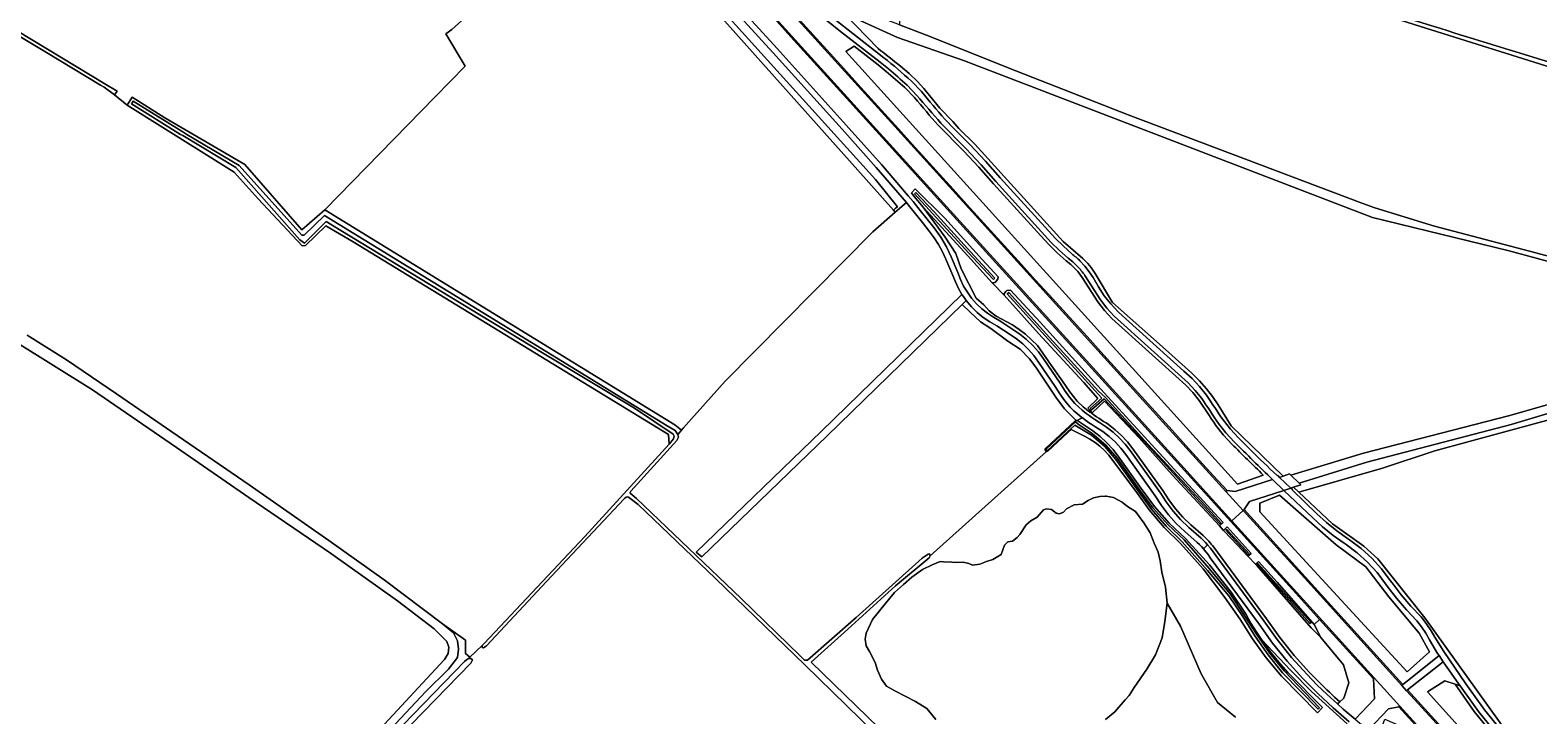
# Model space of a CAD drawing. Header units: metres. Extents: x 152737 to 157444, y 374779 to 378487.
# Tile 91 of 95: x 156304 to 156765, y 377439 to 377648. Entities that reach past the tile are written whole.
import ezdxf
from ezdxf.enums import TextEntityAlignment as Align

# ---------------------------------------------------------------- set-up
doc = ezdxf.new("R2010")
doc.units = ezdxf.units.M
for name, color, linetype, lineweight in [('B-XX-OG-TERREIN_CULTUURSCHEIDING-GV', 7, 'Continuous', 18), ('B-XX-OG-TOPOGRAFIE-T18', 10, 'Continuous', 18), ('B-XX-OG-WATER-GV', 130, 'Continuous', 18), ('B-XX-OG-WATER_MEER-GV', 140, 'Continuous', 18), ('B-XX-OG-WATER_SLOOT-GV', 120, 'Continuous', 18), ('B-XX-OG-WEG-GV', 7, 'Continuous', 18), ('B-XX-VH-VERHARDING_GRASBETONSTEEN-GV', 70, 'Continuous', 18)]:
    doc.layers.add(name, color=color, linetype=linetype, lineweight=lineweight)
doc.styles.add('NLCS-ISO-M-T18', font='NLCS-ISO.ttf', dxfattribs={"height": 1.8})

msp = doc.modelspace()

# ---------------------------------------------------------------- linework, layer by layer
at = {"layer": 'B-XX-OG-TERREIN_CULTUURSCHEIDING-GV'}
for points in [[(156773.006, 377635.802), (156727.478, 377650.038), (156618.889, 377684.613), (156591.587, 377693.227), (156588.665, 377694.105), (156587.911, 377694.564), (156587.914, 377695.069), (156582.491, 377696.935), (156569.58, 377657.461), (156569.836, 377649.95), (156579.448, 377646.274), (156603.203, 377636.813), (156639.882, 377622.44), (156711.74, 377595.278), (156715.429, 377593.915), (156733.691, 377588.386), (156762.739, 377580.725), (156769.276, 377578.927)], [(156302.814, 377555.026), (156314.841, 377547.439), (156330.126, 377536.985), (156347.129, 377525.397), (156370.744, 377509.192), (156395.129, 377492.102), (156412.129, 377480.083), (156429.983, 377466.678), (156437.046, 377461.639), (156437.023, 377457.533), (156438.347, 377456.448), (156442.081, 377460.003), (156442.725, 377460.639), (156473.55, 377493.364), (156499.4, 377521.642), (156499.171, 377524.594), (156402.611, 377583.559), (156394.272, 377588.463), (156388.057, 377582.409), (156386.963, 377582.319), (156373.507, 377596.716), (156366.237, 377604.859), (156333.441, 377625.349), (156329.574, 377628.539), (156326.381, 377630.858), (156325.293, 377631.452), (156308.725, 377641.549), (156271.683, 377663.773)], [(156294.817, 377651.084), (156309.023, 377642.489), (156326.629, 377631.897), (156330.352, 377629.704), (156329.574, 377628.539), (156333.441, 377625.349), (156334.984, 377627.808), (156344.928, 377621.533), (156369.429, 377607.221), (156386.955, 377587.184), (156393.933, 377593.346), (156427.727, 377627.954), (156436.916, 377637.285), (156430.998, 377647.231), (156432.821, 377648.573)], [(156687.393, 377511.848), (156689.327, 377512.506), (156689.689, 377512.16), (156711.951, 377518.88), (156756.3, 377530.256), (156804.02, 377543.825), (156839.417, 377554.371), (156846.156, 377556.472), (156843.796, 377558.43), (156843.444, 377558.312), (156839.775, 377558.459), (156828.65, 377561.246), (156756.567, 377580.763), (156714.653, 377590.96), (156589.824, 377638.905), (156569.254, 377646.092), (156554.667, 377652.7), (156553.086, 377653.296), (156563.35, 377642.691)], [(156565.835, 377635.689), (156563.349, 377637.715), (156556.009, 377643.422), (156553.472, 377641.76), (156673.359, 377509.406), (156681.262, 377512.162)], [(156570.147, 377637.313), (156572.827, 377635.035), (156575.363, 377632.598), (156577.293, 377630.524), (156579.12, 377628.359), (156582.251, 377624.452), (156586.226, 377620.358), (156588.005, 377618.211), (156592.943, 377613.444), (156620.024, 377583.645), (156625.967, 377578.468)], [(156574.497, 377627.685), (156571.496, 377630.762)], [(156613.174, 377585.35), (156598.639, 377601.33), (156594.153, 377606.406), (156589.525, 377611.353), (156581.772, 377619.222)], [(156679.234, 377484.444), (156678.852, 377484.848), (156676.536, 377487.298), (156671.52, 377492.604), (156669.095, 377495.226), (156667.83, 377496.595), (156653.36, 377512.241), (156643.225, 377523.584), (156632.687, 377534.734), (156628.829, 377531.25), (156628.131, 377531.995), (156627.552, 377532.612), (156630.581, 377535.598), (156626.256, 377540.619), (156612.421, 377555.446), (156601.937, 377567.188), (156598.265, 377570.965), (156590.764, 377579.227), (156577.102, 377594.122), (156583.894, 377584.962), (156587.089, 377580.021), (156588.774, 377575.246), (156593.403, 377566.314), (156595.731, 377564.22), (156597.373, 377562.423), (156599.519, 377560.824), (156604.443, 377558.184), (156606.522, 377556.708), (156608.5, 377555.266), (156612.167, 377551.807), (156616.995, 377544.773), (156619.782, 377540.949), (156622.028, 377537.665), (156624.315, 377534.768), (156626.149, 377533.035), (156628.117, 377531.455)], [(156622.296, 377576.645), (156620.912, 377577.762), (156618.198, 377580.152), (156615.617, 377582.684), (156613.174, 377585.35)], [(156661.604, 377535.007), (156659.648, 377537.445), (156657.506, 377539.721), (156634.902, 377560.109), (156632.645, 377562.557), (156630.612, 377565.194), (156625.836, 377572.67), (156624.766, 377574.091)], [(156629.815, 377573.867), (156635.136, 377564.987), (156651.342, 377550.631), (156659.39, 377543.32), (156661.737, 377541.023), (156663.911, 377538.562), (156665.734, 377536.181), (156667.395, 377533.684), (156671.375, 377527.273), (156687.393, 377511.848)], [(156302.65, 377379.306), (156315.936, 377374.546), (156331.671, 377367.686), (156337.273, 377365.376), (156340.236, 377364.788), (156343.902, 377365.647), (156347.199, 377367.708), (156366.393, 377387.272), (156379.81, 377401.953), (156402.948, 377425.909), (156413.503, 377437.39), (156423.803, 377448.493), (156430.606, 377455.706), (156431.692, 377457.593), (156431.957, 377459.484), (156431.337, 377461.193), (156427.457, 377465.125), (156416.196, 377473.715), (156395.661, 377488.277), (156370.734, 377505.272), (156348.501, 377520.646), (156322.778, 377538.247), (156298.939, 377553.132)], [(156831.288, 377428.814), (156835.428, 377439.096), (156836.443, 377442.207), (156836.798, 377443.054), (156837.613, 377446.891), (156847.332, 377513.735), (156853.911, 377551.915), (156843.125, 377550.738), (156810.359, 377540.185), (156765.308, 377528.178), (156733.768, 377519.549), (156717.705, 377514.279), (156692.132, 377506.89), (156702.478, 377497.261), (156712.071, 377490.39), (156716.311, 377486.488), (156730.673, 377468.457), (156756.602, 377432.343)], [(156706.954, 377436.033), (156696.025, 377445.908), (156689.642, 377452.327), (156680.741, 377461.788), (156683.267, 377458.312), (156685.955, 377454.96), (156688.8, 377451.74), (156699.403, 377440.992), (156697.848, 377439.391), (156686.789, 377450.643), (156682.153, 377456.197), (156677.907, 377462.054), (156674.072, 377468.188), (156669.485, 377474.732), (156662.851, 377483.427), (156655.934, 377491.215), (156650.903, 377496.133), (156646.333, 377501.481), (156642.259, 377507.217), (156635.082, 377516.733), (156633.93, 377518.249), (156632.655, 377519.663), (156631.266, 377520.966), (156629.773, 377522.148), (156628.187, 377523.201), (156626.518, 377524.118), (156622.422, 377526.139), (156621.328, 377525.119), (156615.3, 377519.501), (156614.883, 377519.379), (156579.285, 377487.414), (156579.015, 377486.817), (156568.645, 377478.239), (156554.054, 377465.032), (156542.851, 377454.932), (156635.973, 377364.551)], [(156633.827, 377527.662), (156635.923, 377526.033), (156637.883, 377524.242), (156639.693, 377522.301), (156641.343, 377520.221), (156650.511, 377507.419), (156652.351, 377504.542), (156654.408, 377501.816), (156656.67, 377499.257), (156659.123, 377496.881), (156662.885, 377493.617)], [(156671.626, 377521.646), (156669.044, 377524.404), (156666.698, 377527.364)], [(156617.416, 377379.354), (156540.941, 377454.077), (156513.511, 377480.539), (156489.847, 377503.184), (156486.951, 377505.386), (156486.591, 377505.492), (156486.23, 377505.391), (156485.804, 377505.137), (156485.555, 377504.862), (156461.82, 377479.537), (156443.477, 377459.936), (156442.483, 377459.244), (156442.077, 377459.363), (156442.081, 377460.003), (156438.347, 377456.448), (156437.917, 377456.039), (156438.644, 377456.007), (156439.182, 377455.596), (156438.676, 377454.617), (156383.961, 377398.389)], [(156581.01, 377437.317), (156578.232, 377440.75), (156574.744, 377442.875), (156568.462, 377446.156), (156565.933, 377447.574), (156564.371, 377449.686), (156563.164, 377452.408), (156562.479, 377454.777), (156560.664, 377458.203), (156559.712, 377459.873), (156559.376, 377461.977), (156559.651, 377463.814), (156561.605, 377468.003), (156565.49, 377472.792), (156568.314, 377476.188), (156571.133, 377478.708), (156573.686, 377480.879), (156576.942, 377483.309), (156579.841, 377484.69), (156582.299, 377485.724), (156583.349, 377485.63), (156585.887, 377485.525), (156587.287, 377485.428), (156589.389, 377485.501), (156591.137, 377485.052), (156592.272, 377484.607), (156594.463, 377484.942), (156596.482, 377485.716), (156598.5, 377486.316), (156601.05, 377487.875), (156602.032, 377490.757), (156603.089, 377491.713), (156604.492, 377491.966), (156605.899, 377493.007), (156606.694, 377493.965), (156608.64, 377496.929), (156610.136, 377498.145), (156611.983, 377499.27), (156612.776, 377500.14), (156613.924, 377501.534), (156614.889, 377501.877), (156616.463, 377501.604), (156617.857, 377500.544), (156618.818, 377500.275), (156620.135, 377500.791), (156621.018, 377501.836), (156623.39, 377503.046), (156625.93, 377503.291), (156627.601, 377504.331), (156629.27, 377505.195), (156631.199, 377505.62), (156632.872, 377505.684), (156633.126, 377505.694), (156635.4, 377505.329), (156638.104, 377503.91), (156639.671, 377502.586), (156642.112, 377500.994), (156644.715, 377497.562), (156646.621, 377494.485), (156647.825, 377491.325), (156649.033, 377488.602), (156649.715, 377485.884), (156650.217, 377482.466), (156651.324, 377477.818), (156651.817, 377473), (156655.9, 377465.953), (156662.229, 377451.304), (156667.282, 377442.506), (156672.721, 377438.015)], [(156666.11, 377490.092), (156682.252, 377468.145), (156686.304, 377462.417), (156690.703, 377456.95), (156695.431, 377451.765), (156698.427, 377448.674)], [(156704.693, 377442.769), (156705.924, 377443.852), (156707.415, 377448.571), (156705.849, 377454.064), (156698.83, 377462.453), (156695.96, 377465.357), (156679.234, 377484.444)], [(156672.721, 377438.015), (156667.282, 377442.506), (156662.229, 377451.304), (156655.9, 377465.953), (156651.817, 377473), (156651.078, 377467.314), (156650.257, 377462.329), (156648.296, 377457.176), (156645.64, 377452.729), (156641.75, 377447.152), (156640.245, 377444.711), (156639.01, 377443.318), (156635.834, 377439.662), (156632.929, 377437.318)]]:
    msp.add_lwpolyline(points, dxfattribs=at)
for points in [[(156482.791, 377688.895), (156482.359, 377689.394), (156480.597, 377691.432), (156479.614, 377690.651), (156432.821, 377648.573), (156430.998, 377647.231), (156436.916, 377637.285), (156427.727, 377627.954), (156393.933, 377593.346), (156501.094, 377527.512), (156503.124, 377525.896), (156503.62, 377526.492), (156516.544, 377540.937), (156561.744, 377586.618), (156568.607, 377592.594), (156568.05, 377593.233), (156560.465, 377601.71), (156493.45, 377676.91), (156491.741, 377678.373), (156489.542, 377680.793), (156488.442, 377682.577)], [(156509.366, 377487.122), (156507.612, 377488.595), (156545.876, 377525.508), (156589.013, 377567.439), (156587.928, 377569.307), (156586.998, 377571.257), (156586.23, 377573.276), (156584.058, 377578.253), (156583.046, 377580.531), (156581.859, 377582.723), (156580.504, 377584.816), (156578.99, 377586.796), (156576.918, 377589.494), (156574.807, 377592.161), (156572.656, 377594.796), (156572.005, 377595.554), (156568.607, 377592.594), (156561.744, 377586.618), (156516.544, 377540.937), (156503.62, 377526.492), (156503.124, 377525.896), (156502.038, 377524.592), (156502.207, 377523.718), (156501.735, 377522.732), (156487.672, 377507.2), (156487.395, 377506.827), (156487.445, 377506.62), (156488.008, 377506.102), (156489.327, 377504.983), (156521.387, 377474.432), (156539.43, 377456.881), (156540.818, 377455.474), (156541.749, 377455.468), (156556.606, 377468.607), (156576.819, 377486.766), (156578.69, 377487.95), (156579.089, 377488.014), (156579.285, 377487.414), (156614.883, 377519.379), (156614.592, 377519.505), (156614.47, 377519.839), (156614.471, 377520.089), (156614.723, 377520.379), (156623.564, 377528.647), (156623.982, 377528.894), (156620.42, 377532.463), (156617.726, 377536.054), (156611.637, 377545.139), (156609.71, 377547.782), (156606.839, 377550.689), (156603.061, 377553.144), (156597.847, 377556.995), (156594.635, 377559.034), (156591.499, 377561.979), (156589.095, 377564.348), (156547.751, 377524.161)], [(156686.233, 377506.014), (156680.228, 377503.549), (156680.155, 377500.872), (156725.302, 377451.906), (156732.194, 377458.06), (156728.992, 377463.724), (156719.652, 377474.932), (156712.648, 377484.038), (156703.541, 377490.81)], [(156739.996, 377448.139), (156736.789, 377449.218), (156731.495, 377445.767), (156805.286, 377363.962), (156808.881, 377367.664), (156806.815, 377370.623), (156804.288, 377373.773), (156801.58, 377376.769), (156794.167, 377383.997), (156790.657, 377387.99), (156787.464, 377392.241), (156774.507, 377409.147), (156773.001, 377411.472), (156771.302, 377413.661), (156769.425, 377415.698), (156767.381, 377417.568), (156765.186, 377419.258), (156758.999, 377424.343), (156752.207, 377431.902), (156745.865, 377439.843)]]:
    msp.add_lwpolyline(points, close=True, dxfattribs=at)
for centre, radius, start, end in [((159783.636, 387477.697), 10290.663, 252.6193147, 252.991937), ((156461.752, 377510.385), 162.894, 47.64564, 50.28559), ((156607.983, 377560.332), 21.702, 39.34668, 48.73756), ((156751.154, 377710.482), 217.23, 235.50091, 237.30904), ((156402.684, 377356.92), 314.252, 32.84579, 34.5205), ((156799.696, 377549.857), 143.155, 224.97566, 228.42221)]:
    msp.add_arc(centre, radius, start, end, dxfattribs=at)
at = {"layer": 'B-XX-OG-TERREIN_CULTUURSCHEIDING-GV', "extrusion": (0, 0, -1)}
for centre, radius, start, end in [((-156348.586, 377364.277), 351.622, 127.64598, 129.05833), ((-156855.436, 377861.828), 365.718, 318.44261, 320.19109), ((-156613.11, 377563.783), 19.518, 131.20214, 140.03751), ((-156613.175, 377563.872), 19.411, 140.11577, 149.00806), ((-157229.209, 378078.529), 788.047, 314.05301, 315.036031), ((-156637.971, 377467.586), 36.032, 133.74342, 141.34618)]:
    msp.add_arc(centre, radius, start, end, dxfattribs=at)
at = {"layer": 'B-XX-OG-WATER-GV'}
msp.add_lwpolyline([(156635.973, 377364.551), (156542.851, 377454.932), (156554.054, 377465.032), (156568.645, 377478.239), (156579.015, 377486.817), (156579.285, 377487.414), (156579.089, 377488.014), (156578.69, 377487.95), (156576.819, 377486.766), (156556.606, 377468.607), (156541.749, 377455.468), (156540.818, 377455.474), (156539.43, 377456.881), (156521.387, 377474.432), (156489.327, 377504.983), (156488.008, 377506.102), (156487.445, 377506.62), (156487.395, 377506.827), (156487.672, 377507.2), (156501.735, 377522.732), (156502.207, 377523.718), (156502.038, 377524.592), (156501.231, 377525.761), (156498.797, 377527.232), (156473.823, 377542.586), (156393.84, 377591.61), (156387.589, 377585.582), (156386.898, 377585.618), (156367.68, 377606.864), (156351.725, 377616.429), (156350.788, 377617.063), (156344.318, 377620.947), (156335.299, 377626.568), (156334.776, 377625.752), (156349.747, 377616.442), (156350.443, 377616.088), (156366.712, 377606.315), (156386.34, 377584.127), (156387.764, 377583.163), (156394.318, 377589.731), (156398.831, 377587.02), (156460.083, 377549.893), (156488.768, 377532.594), (156500.584, 377524.718), (156500.929, 377524.076), (156500.691, 377523.263), (156499.4, 377521.642), (156473.55, 377493.364), (156442.725, 377460.639), (156442.081, 377460.003), (156442.077, 377459.363), (156442.483, 377459.244), (156443.477, 377459.936), (156461.82, 377479.537), (156485.555, 377504.862), (156485.804, 377505.137), (156486.23, 377505.391), (156486.591, 377505.492), (156486.951, 377505.386), (156489.847, 377503.184), (156513.511, 377480.539), (156540.941, 377454.077), (156617.416, 377379.354)], dxfattribs=at)
at = {"layer": 'B-XX-OG-WATER_MEER-GV'}
msp.add_lwpolyline([(156632.929, 377437.318), (156635.834, 377439.662), (156639.01, 377443.318), (156640.245, 377444.711), (156641.75, 377447.152), (156645.64, 377452.729), (156648.296, 377457.176), (156650.257, 377462.329), (156651.078, 377467.314), (156651.817, 377473), (156651.324, 377477.818), (156650.217, 377482.466), (156649.715, 377485.884), (156649.033, 377488.602), (156647.825, 377491.325), (156646.621, 377494.485), (156644.715, 377497.562), (156642.112, 377500.994), (156639.671, 377502.586), (156638.104, 377503.91), (156635.4, 377505.329), (156633.126, 377505.694), (156632.872, 377505.684), (156631.199, 377505.62), (156629.27, 377505.195), (156627.601, 377504.331), (156625.93, 377503.291), (156623.39, 377503.046), (156621.018, 377501.836), (156620.135, 377500.791), (156618.818, 377500.275), (156617.857, 377500.544), (156616.463, 377501.604), (156614.889, 377501.877), (156613.924, 377501.534), (156612.776, 377500.14), (156611.983, 377499.27), (156610.136, 377498.145), (156608.64, 377496.929), (156606.694, 377493.965), (156605.899, 377493.007), (156604.492, 377491.966), (156603.089, 377491.713), (156602.032, 377490.757), (156601.05, 377487.875), (156598.5, 377486.316), (156596.482, 377485.716), (156594.463, 377484.942), (156592.272, 377484.607), (156591.137, 377485.052), (156589.389, 377485.501), (156587.287, 377485.428), (156585.887, 377485.525), (156583.349, 377485.63), (156582.299, 377485.724), (156579.841, 377484.69), (156576.942, 377483.309), (156573.686, 377480.879), (156571.133, 377478.708), (156568.314, 377476.188), (156565.49, 377472.792), (156561.605, 377468.003), (156559.651, 377463.814), (156559.376, 377461.977), (156559.712, 377459.873), (156560.664, 377458.203), (156562.479, 377454.777), (156563.164, 377452.408), (156564.371, 377449.686), (156565.933, 377447.574), (156568.462, 377446.156), (156574.744, 377442.875), (156578.232, 377440.75), (156581.01, 377437.317)], dxfattribs=at)
at = {"layer": 'B-XX-OG-WATER_SLOOT-GV'}
for points in [[(156587.911, 377694.564), (156588.665, 377694.105), (156591.587, 377693.227), (156618.889, 377684.613), (156727.478, 377650.038), (156773.006, 377635.802), (156784.805, 377632.281), (156784.977, 377632.015), (156784.969, 377631.488), (156781.999, 377621.26), (156770.641, 377585.698), (156770.8, 377584.642), (156771.019, 377584.595), (156771.238, 377584.547), (156772.032, 377584.798), (156778.709, 377607.437), (156786.185, 377630.678), (156786.84, 377633.215), (156786.593, 377634.272), (156786.067, 377634.368), (156785.449, 377634.115), (156784.656, 377633.951), (156773.553, 377637.111)], [(156271.683, 377663.773), (156308.725, 377641.549), (156325.293, 377631.452), (156326.381, 377630.858), (156329.574, 377628.539), (156330.352, 377629.704), (156326.629, 377631.897), (156309.023, 377642.489), (156294.817, 377651.084)], [(156769.276, 377578.927), (156762.739, 377580.725), (156733.691, 377588.386), (156715.429, 377593.915), (156711.74, 377595.278), (156639.882, 377622.44), (156603.203, 377636.813), (156579.448, 377646.274), (156569.836, 377649.95), (156554.656, 377655.756), (156549.261, 377657.402), (156548.11, 377657.753), (156545.663, 377660.848), (156543.96, 377659.618), (156546.82, 377655.659), (156553.086, 377653.296), (156554.667, 377652.7), (156569.254, 377646.092), (156589.824, 377638.905), (156714.653, 377590.96), (156756.567, 377580.763), (156828.65, 377561.246)]]:
    msp.add_lwpolyline(points, dxfattribs=at)
for points in [[(156493.45, 377676.91), (156560.465, 377601.71), (156568.05, 377593.233), (156568.683, 377593.806), (156569.224, 377594.297), (156562.57, 377602.595), (156494.509, 377677.906), (156493.941, 377677.372)], [(156503.124, 377525.896), (156501.094, 377527.512), (156393.933, 377593.346), (156386.955, 377587.184), (156369.429, 377607.221), (156344.928, 377621.533), (156334.984, 377627.808), (156333.441, 377625.349), (156366.237, 377604.859), (156373.507, 377596.716), (156386.963, 377582.319), (156388.057, 377582.409), (156394.272, 377588.463), (156402.611, 377583.559), (156499.171, 377524.594), (156499.4, 377521.642), (156500.691, 377523.263), (156500.929, 377524.076), (156500.584, 377524.718), (156488.768, 377532.594), (156460.083, 377549.893), (156398.831, 377587.02), (156394.318, 377589.731), (156387.764, 377583.163), (156386.34, 377584.127), (156366.712, 377606.315), (156350.443, 377616.088), (156349.747, 377616.442), (156334.776, 377625.752), (156335.299, 377626.568), (156344.318, 377620.947), (156350.788, 377617.063), (156351.725, 377616.429), (156367.68, 377606.864), (156386.898, 377585.618), (156387.589, 377585.582), (156393.84, 377591.61), (156473.823, 377542.586), (156498.797, 377527.232), (156501.231, 377525.761), (156502.038, 377524.592)], [(156583.765, 377590.831), (156574.636, 377599.821), (156573.546, 377598.54), (156574.423, 377597.45), (156577.102, 377594.122), (156590.764, 377579.227), (156598.265, 377570.965), (156599.154, 377571.12), (156599.407, 377571.424), (156600.003, 377572.141), (156600.051, 377572.832), (156595.233, 377578.097)], [(156598.681, 377572.072), (156592.257, 377578.87), (156579.976, 377592.24), (156574.508, 377598.274), (156574.85, 377598.669), (156580.514, 377592.736), (156592.734, 377579.244), (156599.114, 377572.416)], [(156598.681, 377572.072), (156599.114, 377572.416), (156592.734, 377579.244), (156580.514, 377592.736), (156574.85, 377598.669), (156574.508, 377598.274), (156579.976, 377592.24), (156592.257, 377578.87)], [(156666.32, 377500.521), (156649.37, 377519.003), (156632.494, 377537.346), (156612.92, 377558.98), (156612.907, 377558.961), (156603.848, 377568.76), (156602.737, 377568.705), (156602.418, 377568.32), (156601.927, 377567.727), (156601.937, 377567.188), (156612.421, 377555.446), (156626.256, 377540.619), (156630.581, 377535.598), (156627.552, 377532.612), (156628.131, 377531.995), (156628.829, 377531.25), (156632.687, 377534.734), (156643.225, 377523.584), (156653.36, 377512.241), (156667.83, 377496.595), (156668.956, 377497.617)], [(156667.964, 377497.208), (156661.901, 377503.794), (156645.789, 377521.274), (156632.518, 377535.482), (156628.676, 377532.166), (156628.227, 377532.581), (156631.79, 377535.748), (156615.371, 377553.797), (156602.861, 377567.602), (156603.386, 377568.039), (156615.811, 377554.269), (156630.794, 377537.818), (156632.912, 377535.891), (156646.02, 377521.542), (156662.296, 377504.065), (156668.316, 377497.484)], [(156667.964, 377497.208), (156668.316, 377497.484), (156662.296, 377504.065), (156646.02, 377521.542), (156632.912, 377535.891), (156630.794, 377537.818), (156615.811, 377554.269), (156603.386, 377568.039), (156602.861, 377567.602), (156615.371, 377553.797), (156631.79, 377535.748), (156628.227, 377532.581), (156628.676, 377532.166), (156632.518, 377535.482), (156645.789, 377521.274), (156661.901, 377503.794)], [(156685.955, 377454.96), (156683.267, 377458.312), (156680.741, 377461.788), (156679.073, 377464.291), (156677.489, 377466.848), (156675.991, 377469.457), (156671.398, 377476.284), (156664.74, 377484.659), (156657.454, 377492.767), (156652.486, 377497.457), (156647.941, 377502.557), (156643.852, 377508.03), (156637.033, 377517.683), (156635.308, 377519.943), (156633.388, 377522.039), (156631.289, 377523.956), (156629.027, 377525.679), (156624.514, 377528.73), (156624.274, 377528.892), (156623.982, 377528.894), (156623.564, 377528.647), (156614.723, 377520.379), (156614.471, 377520.089), (156614.47, 377519.839), (156614.592, 377519.505), (156614.883, 377519.379), (156615.3, 377519.501), (156621.328, 377525.119), (156622.422, 377526.139), (156626.518, 377524.118), (156628.187, 377523.201), (156629.773, 377522.148), (156631.266, 377520.966), (156632.655, 377519.663), (156633.93, 377518.249), (156635.082, 377516.733), (156642.259, 377507.217), (156646.333, 377501.481), (156650.903, 377496.133), (156655.934, 377491.215), (156662.851, 377483.427), (156669.485, 377474.732), (156674.072, 377468.188), (156677.907, 377462.054), (156682.153, 377456.197), (156686.789, 377450.643), (156697.848, 377439.391), (156699.403, 377440.992), (156688.8, 377451.74)], [(156621.192, 377525.265), (156615.164, 377519.647), (156614.697, 377519.892), (156614.939, 377520.17), (156623.769, 377528.428), (156624.555, 377527.693), (156628.847, 377524.844), (156633.093, 377521.291), (156636.532, 377517.3), (156643.408, 377507.666), (156647.485, 377502.165), (156652.045, 377497.057), (156657.049, 377492.384), (156664.691, 377483.55), (156671.159, 377475.8), (156675.516, 377469.23), (156679.231, 377463.33), (156683.271, 377457.648), (156687.623, 377452.202), (156698.501, 377440.934), (156698.074, 377440.546), (156687.167, 377451.681), (156682.748, 377457.159), (156678.697, 377462.915), (156675.031, 377468.923), (156670.662, 377475.244), (156664.149, 377482.998), (156656.428, 377491.703), (156651.511, 377496.522), (156647.008, 377501.732), (156642.952, 377507.295), (156636.078, 377516.907), (156632.747, 377520.936), (156628.638, 377524.362), (156623.532, 377527.446)], [(156621.192, 377525.265), (156623.532, 377527.446), (156628.638, 377524.362), (156632.747, 377520.936), (156636.078, 377516.907), (156642.952, 377507.295), (156647.008, 377501.732), (156651.511, 377496.522), (156656.428, 377491.703), (156664.149, 377482.998), (156670.662, 377475.244), (156675.031, 377468.923), (156678.697, 377462.915), (156682.748, 377457.159), (156687.167, 377451.681), (156698.074, 377440.546), (156698.501, 377440.934), (156687.623, 377452.202), (156683.271, 377457.648), (156679.231, 377463.33), (156675.516, 377469.23), (156671.159, 377475.8), (156664.691, 377483.55), (156657.049, 377492.384), (156652.045, 377497.057), (156647.485, 377502.165), (156643.408, 377507.666), (156636.532, 377517.3), (156633.093, 377521.291), (156628.847, 377524.844), (156624.555, 377527.693), (156623.769, 377528.428), (156614.939, 377520.17), (156614.697, 377519.892), (156615.164, 377519.647)], [(156676.536, 377487.298), (156677.509, 377488.194), (156670.151, 377496.3), (156669.095, 377495.226), (156671.52, 377492.604)], [(156676.991, 377488.002), (156676.675, 377487.744), (156669.768, 377495.248), (156670.092, 377495.543)], [(156676.991, 377488.002), (156670.092, 377495.543), (156669.768, 377495.248), (156676.675, 377487.744)], [(156678.852, 377484.848), (156679.234, 377484.444), (156695.96, 377465.357), (156698.83, 377462.453), (156696.814, 377466.455), (156685.488, 377479.404), (156679.8, 377485.671)], [(156695.948, 377467.015), (156695.533, 377466.69), (156680.371, 377483.729), (156679.257, 377484.939), (156679.527, 377485.229)], [(156695.533, 377466.69), (156695.948, 377467.015), (156679.527, 377485.229), (156679.257, 377484.939), (156680.371, 377483.729)], [(156382.013, 377401.054), (156380.486, 377399.234), (156379.968, 377397.281), (156380.206, 377395.133), (156383.127, 377397.741), (156382.601, 377397.71), (156382.246, 377398.273), (156382.076, 377398.544), (156383.528, 377400.211), (156436.732, 377455.054), (156437.284, 377455.596), (156437.917, 377456.039), (156438.347, 377456.448), (156437.023, 377457.533), (156437.046, 377461.639), (156429.983, 377466.678), (156433.329, 377463.895), (156434.606, 377461.471), (156434.856, 377458.897), (156434.524, 377456.311), (156431.785, 377452.732), (156424.795, 377445.835), (156412.589, 377432.851), (156396.95, 377416.418)], [(156383.127, 377397.741), (156383.961, 377398.389), (156438.676, 377454.617), (156439.182, 377455.596), (156438.644, 377456.007), (156437.917, 377456.039), (156437.284, 377455.596), (156436.732, 377455.054), (156383.528, 377400.211), (156382.076, 377398.544), (156382.246, 377398.273), (156382.601, 377397.71)]]:
    msp.add_lwpolyline(points, close=True, dxfattribs=at)
at = {"layer": 'B-XX-OG-WATER_SLOOT-GV', "extrusion": (0, 0, -1)}
msp.add_arc((-159783.636, 387477.697), 10290.663, 287.008063, 287.3806853, dxfattribs=at)
at = {"layer": 'B-XX-OG-WEG-GV'}
for points in [[(156482.17, 377723.38), (156482.542, 377723.205), (156487.738, 377717.77), (156488.17, 377717.318), (156489.19, 377716.187), (156493.479, 377711.456), (156494.512, 377710.259), (156494.971, 377709.741), (156521.511, 377679.759), (156537.237, 377661.746), (156539.993, 377658.65), (156543.693, 377654.824), (156547.636, 377651.25), (156551.806, 377647.942), (156563.972, 377638.498), (156566.469, 377636.462)], [(156565.102, 377639.917), (156548.945, 377652.477), (156545.189, 377655.918), (156541.714, 377659.644), (156539.023, 377662.779), (156522.901, 377680.787), (156496.031, 377711.723), (156495.627, 377712.188), (156494.694, 377713.276), (156491.082, 377717.449), (156490.23, 377718.422), (156489.84, 377718.888), (156488.614, 377720.353)], [(156494.895, 377681.215), (156531.055, 377641.547), (156552.296, 377618.056), (156562.774, 377606.304), (156572.005, 377595.554), (156572.656, 377594.796), (156574.807, 377592.161), (156576.918, 377589.494), (156578.99, 377586.796), (156580.504, 377584.816), (156581.859, 377582.723), (156583.046, 377580.531), (156584.058, 377578.253), (156586.23, 377573.276), (156586.998, 377571.257), (156587.928, 377569.307), (156589.013, 377567.439), (156589.434, 377566.797), (156589.874, 377566.167), (156590.331, 377565.55), (156591.898, 377563.684), (156593.63, 377561.97), (156595.51, 377560.421), (156597.525, 377559.05), (156599.656, 377557.869), (156603.733, 377555.199), (156605.745, 377553.823), (156607.632, 377552.28), (156609.38, 377550.581), (156610.976, 377548.739), (156612.41, 377546.768), (156617.537, 377539.232), (156618.955, 377537.031), (156620.501, 377534.918), (156622.17, 377532.901), (156623.305, 377531.821), (156624.481, 377530.785), (156625.697, 377529.797), (156625.754, 377529.753), (156625.812, 377529.708), (156625.869, 377529.664), (156626.8, 377528.966), (156627.752, 377528.296), (156628.722, 377527.653), (156630.011, 377526.842), (156632.125, 377525.48), (156634.117, 377523.945), (156635.973, 377522.248), (156637.679, 377520.401), (156639.223, 377518.416), (156648.201, 377505.841), (156650.126, 377502.854), (156652.275, 377500.024), (156654.635, 377497.367), (156657.193, 377494.9), (156661.025, 377491.516), (156661.695, 377490.901), (156662.34, 377490.258), (156662.957, 377489.59), (156664.194, 377490.814), (156663.557, 377491.514), (156662.902, 377492.196), (156662.228, 377492.861), (156658.462, 377496.131), (156655.959, 377498.554), (156653.651, 377501.162), (156651.551, 377503.941), (156649.672, 377506.874), (156640.533, 377519.635), (156638.933, 377521.651), (156637.177, 377523.534), (156635.277, 377525.27), (156633.244, 377526.85), (156631.092, 377528.262), (156629.678, 377529.188), (156628.779, 377529.767), (156627.9, 377530.375), (156627.042, 377531.012), (156625.841, 377531.981), (156624.688, 377533.005), (156623.585, 377534.084), (156621.943, 377536.04), (156620.438, 377538.104), (156619.078, 377540.266), (156613.925, 377547.749), (156612.391, 377549.862), (156610.679, 377551.833), (156608.801, 377553.646), (156606.773, 377555.289), (156604.608, 377556.749), (156600.594, 377559.381), (156598.636, 377560.444), (156596.78, 377561.678), (156595.042, 377563.073), (156593.436, 377564.617), (156591.974, 377566.299), (156590.668, 377568.105), (156589.528, 377570.02), (156588.565, 377572.029), (156587.784, 377574.116), (156585.686, 377578.933), (156584.238, 377582.048), (156582.495, 377585.008), (156580.473, 377587.785), (156578.368, 377590.501), (156576.23, 377593.191), (156574.061, 377595.856), (156572.517, 377597.659), (156564.352, 377607.198), (156553.583, 377619.268), (156532.436, 377642.718), (156496.859, 377681.711)], [(156496.859, 377681.711), (156532.436, 377642.718), (156553.583, 377619.268), (156564.352, 377607.198), (156572.517, 377597.659), (156574.061, 377595.856), (156576.23, 377593.191), (156578.368, 377590.501), (156580.473, 377587.785), (156582.495, 377585.008), (156584.238, 377582.048), (156585.686, 377578.933), (156587.784, 377574.116), (156588.565, 377572.029), (156589.528, 377570.02), (156590.668, 377568.105), (156591.974, 377566.299), (156593.436, 377564.617), (156595.042, 377563.073), (156596.78, 377561.678), (156598.636, 377560.444), (156600.594, 377559.381), (156604.608, 377556.749), (156606.773, 377555.289), (156608.801, 377553.646), (156610.679, 377551.833), (156612.391, 377549.862), (156613.925, 377547.749), (156619.078, 377540.266), (156620.438, 377538.104), (156621.943, 377536.04), (156623.585, 377534.084), (156624.688, 377533.005), (156625.841, 377531.981), (156627.042, 377531.012), (156627.9, 377530.375), (156628.779, 377529.767), (156629.678, 377529.188), (156631.092, 377528.262), (156633.244, 377526.85), (156635.277, 377525.27), (156637.177, 377523.534), (156638.933, 377521.651), (156640.533, 377519.635), (156649.672, 377506.874), (156651.551, 377503.941), (156653.651, 377501.162), (156655.959, 377498.554), (156658.462, 377496.131), (156662.228, 377492.861), (156662.902, 377492.196), (156663.557, 377491.514), (156664.194, 377490.814), (156665.082, 377489.77), (156665.929, 377488.693), (156666.733, 377487.584), (156681.432, 377467.573), (156685.514, 377461.803), (156689.945, 377456.296), (156694.708, 377451.074), (156697.694, 377447.992), (156700.771, 377445.001), (156703.936, 377442.103), (156704.693, 377442.769)], [(156545.331, 377661.819), (156541.714, 377659.644), (156545.189, 377655.918), (156548.945, 377652.477), (156565.102, 377639.917)], [(156563.35, 377642.691), (156553.086, 377653.296), (156546.82, 377655.659), (156543.96, 377659.618), (156545.663, 377660.848), (156545.331, 377661.819)], [(156566.469, 377636.462), (156563.972, 377638.498), (156551.806, 377647.942), (156547.636, 377651.25), (156543.693, 377654.824), (156539.993, 377658.65), (156536.53, 377656.576), (156536.11, 377655.017)], [(156649.37, 377519.003), (156666.32, 377500.521), (156668.956, 377497.617), (156667.83, 377496.595), (156669.095, 377495.226), (156670.151, 377496.3), (156677.509, 377488.194), (156676.536, 377487.298), (156678.852, 377484.848), (156679.8, 377485.671), (156685.488, 377479.404), (156696.814, 377466.455), (156698.495, 377467.979), (156690.179, 377477.153), (156671.341, 377497.902), (156637.975, 377534.675), (156597.357, 377579.337), (156563.637, 377616.474), (156536.66, 377646.248), (156530.553, 377652.996)], [(156681.262, 377512.162), (156673.359, 377509.406), (156553.472, 377641.76), (156556.009, 377643.422), (156563.349, 377637.715), (156565.835, 377635.689)], [(156625.967, 377578.468), (156620.024, 377583.645), (156592.943, 377613.444), (156588.005, 377618.211), (156586.226, 377620.358), (156582.251, 377624.452), (156579.12, 377628.359), (156577.293, 377630.524), (156575.363, 377632.598), (156572.827, 377635.035), (156570.147, 377637.313)], [(156573.516, 377632.743), (156576.647, 377629.517)], [(156576.647, 377629.517), (156573.516, 377632.743)], [(156571.496, 377630.762), (156574.497, 377627.685)], [(156575.228, 377628.367), (156572.186, 377631.487)], [(156572.186, 377631.487), (156575.228, 377628.367)], [(156581.772, 377619.222), (156589.525, 377611.353), (156594.153, 377606.406), (156598.639, 377601.33), (156613.174, 377585.35), (156615.617, 377582.684), (156618.198, 377580.152), (156620.912, 377577.762), (156622.296, 377576.645)], [(156624.315, 377576.101), (156622.973, 377577.382), (156621.531, 377578.548), (156618.863, 377580.9), (156616.324, 377583.391), (156599.388, 377601.992), (156594.888, 377607.083), (156590.247, 377612.044), (156582.507, 377619.9)], [(156582.507, 377619.9), (156590.247, 377612.044), (156594.888, 377607.083), (156599.388, 377601.992), (156616.324, 377583.391), (156618.863, 377580.9), (156621.531, 377578.548), (156622.973, 377577.382), (156624.315, 377576.101)], [(156583.75, 377621.127), (156586.651, 377618.114), (156591.496, 377613.27), (156596.189, 377608.279), (156600.728, 377603.147), (156617.617, 377584.621), (156620.082, 377582.184), (156622.667, 377579.876)], [(156622.667, 377579.876), (156620.082, 377582.184), (156617.617, 377584.621), (156600.728, 377603.147), (156596.189, 377608.279), (156591.496, 377613.27), (156586.651, 377618.114), (156583.75, 377621.127)], [(156628.117, 377531.455), (156626.149, 377533.035), (156624.315, 377534.768), (156622.028, 377537.665), (156619.782, 377540.949), (156616.995, 377544.773), (156612.167, 377551.807), (156608.5, 377555.266), (156606.522, 377556.708), (156604.443, 377558.184), (156599.519, 377560.824), (156597.373, 377562.423), (156595.731, 377564.22), (156593.403, 377566.314), (156588.774, 377575.246), (156587.089, 377580.021), (156583.894, 377584.962), (156577.102, 377594.122), (156574.423, 377597.45), (156573.546, 377598.54), (156574.636, 377599.821), (156583.765, 377590.831), (156595.233, 377578.097), (156600.051, 377572.832), (156600.003, 377572.141), (156599.407, 377571.424), (156599.154, 377571.12), (156598.265, 377570.965), (156601.937, 377567.188), (156601.927, 377567.727), (156602.418, 377568.32), (156602.737, 377568.705), (156603.848, 377568.76), (156612.907, 377558.961), (156612.92, 377558.98), (156632.494, 377537.346), (156649.37, 377519.003)], [(156625.14, 377577.723), (156626.636, 377576.133), (156627.987, 377574.418), (156629.182, 377572.591), (156630.778, 377569.762), (156632.59, 377567.068), (156634.61, 377564.524), (156636.822, 377562.147), (156639.215, 377559.951), (156656.974, 377543.967), (156659.447, 377541.709), (156661.737, 377539.265), (156663.829, 377536.65)], [(156663.829, 377536.65), (156661.737, 377539.265), (156659.447, 377541.709), (156656.974, 377543.967), (156639.215, 377559.951), (156636.822, 377562.147), (156634.61, 377564.524), (156632.59, 377567.068), (156630.778, 377569.762), (156629.182, 377572.591), (156627.987, 377574.418), (156626.636, 377576.133), (156625.14, 377577.723)], [(156624.766, 377574.091), (156625.836, 377572.67), (156630.612, 377565.194), (156632.645, 377562.557), (156634.902, 377560.109), (156657.506, 377539.721), (156659.648, 377537.445), (156661.604, 377535.007)], [(156662.407, 377535.603), (156660.406, 377538.097), (156658.214, 377540.426), (156635.613, 377560.812), (156633.408, 377563.203), (156631.422, 377565.779), (156626.662, 377573.234)], [(156626.662, 377573.234), (156631.422, 377565.779), (156633.408, 377563.203), (156635.613, 377560.812), (156658.214, 377540.426), (156660.406, 377538.097), (156662.407, 377535.603)], [(156685.398, 377512.147), (156685.803, 377511.908), (156686.26, 377511.463), (156687.393, 377511.848), (156671.375, 377527.273), (156667.395, 377533.684), (156665.734, 377536.181), (156663.911, 377538.562), (156661.737, 377541.023), (156659.39, 377543.32), (156651.342, 377550.631), (156635.136, 377564.987), (156629.815, 377573.867)], [(156866.942, 377570.238), (156859.817, 377563.333), (156857.292, 377561.108), (156855.579, 377560.117), (156853.07, 377558.911), (156848.061, 377557.065), (156846.156, 377556.472), (156839.417, 377554.371), (156804.02, 377543.825), (156756.3, 377530.256), (156711.951, 377518.88), (156689.689, 377512.16), (156692.244, 377509.714), (156712.942, 377516.12), (156757.107, 377527.592), (156780.333, 377534.545)], [(156412.589, 377432.851), (156424.795, 377445.835), (156431.785, 377452.732), (156434.524, 377456.311), (156434.856, 377458.897), (156434.606, 377461.471), (156433.329, 377463.895), (156429.983, 377466.678), (156412.129, 377480.083), (156395.129, 377492.102), (156370.744, 377509.192), (156347.129, 377525.397), (156330.126, 377536.985), (156314.841, 377547.439), (156302.814, 377555.026)], [(156298.939, 377553.132), (156322.778, 377538.247), (156348.501, 377520.646), (156370.734, 377505.272), (156395.661, 377488.277), (156416.196, 377473.715), (156427.457, 377465.125), (156431.337, 377461.193), (156431.957, 377459.484), (156431.692, 377457.593), (156430.606, 377455.706), (156423.803, 377448.493), (156413.503, 377437.39), (156402.948, 377425.909), (156379.81, 377401.953), (156366.393, 377387.272), (156347.199, 377367.708), (156343.902, 377365.647), (156340.236, 377364.788), (156337.273, 377365.376), (156331.671, 377367.686), (156315.936, 377374.546), (156302.65, 377379.306)], [(156780.333, 377534.545), (156757.107, 377527.592), (156712.942, 377516.12), (156692.244, 377509.714), (156692.797, 377509.184), (156690.477, 377508.432), (156692.132, 377506.89), (156717.705, 377514.279), (156733.768, 377519.549), (156765.308, 377528.178), (156810.359, 377540.185)], [(156707.502, 377436.618), (156702.625, 377440.872), (156697.908, 377445.301), (156693.355, 377449.9), (156688.551, 377455.173), (156684.076, 377460.727), (156679.946, 377466.543), (156665.03, 377486.856), (156664.386, 377487.803), (156663.695, 377488.715), (156662.957, 377489.59), (156662.34, 377490.258), (156661.695, 377490.901), (156661.025, 377491.516), (156657.193, 377494.9), (156654.635, 377497.367), (156652.275, 377500.024), (156650.126, 377502.854), (156648.201, 377505.841), (156639.223, 377518.416), (156637.679, 377520.401), (156635.973, 377522.248), (156634.117, 377523.945), (156632.125, 377525.48), (156630.011, 377526.842), (156628.722, 377527.653), (156627.752, 377528.296), (156626.8, 377528.966), (156625.869, 377529.664), (156625.18, 377529.33), (156624.274, 377528.892), (156624.514, 377528.73), (156629.027, 377525.679), (156631.289, 377523.956), (156633.388, 377522.039), (156635.308, 377519.943), (156637.033, 377517.683), (156643.852, 377508.03), (156647.941, 377502.557), (156652.486, 377497.457), (156657.454, 377492.767), (156664.74, 377484.659), (156671.398, 377476.284), (156675.991, 377469.457), (156677.489, 377466.848), (156679.073, 377464.291), (156680.741, 377461.788), (156689.642, 377452.327), (156696.025, 377445.908), (156706.954, 377436.033)], [(156662.885, 377493.617), (156659.123, 377496.881), (156656.67, 377499.257), (156654.408, 377501.816), (156652.351, 377504.542), (156650.511, 377507.419), (156641.343, 377520.221), (156639.693, 377522.301), (156637.883, 377524.242), (156635.923, 377526.033), (156633.827, 377527.662)], [(156666.698, 377527.364), (156669.044, 377524.404), (156671.626, 377521.646)], [(156672.33, 377522.356), (156669.8, 377525.058), (156667.502, 377527.959)], [(156667.502, 377527.959), (156669.8, 377525.058), (156672.33, 377522.356)], [(156668.929, 377529.039), (156671.171, 377526.194), (156673.631, 377523.535), (156677.51, 377519.695)], [(156677.51, 377519.695), (156673.631, 377523.535), (156671.171, 377526.194), (156668.929, 377529.039)], [(156684.1, 377510.816), (156687.592, 377507.471), (156689.691, 377508.177), (156686.26, 377511.463), (156685.803, 377511.908), (156685.398, 377512.147)], [(156670.152, 377507.427), (156672.654, 377507.133), (156684.1, 377510.816)], [(156755.193, 377432.672), (156748.978, 377440.265), (156743.303, 377448.27), (156736.541, 377458.111), (156733.794, 377462.547), (156732.621, 377464.524), (156731.338, 377466.432), (156729.95, 377468.264), (156729.559, 377468.765), (156726.421, 377472.06), (156723.468, 377475.52), (156720.706, 377479.136), (156720.151, 377479.883), (156717.494, 377483.443), (156714.502, 377486.727), (156711.204, 377489.703), (156707.631, 377492.343), (156707.019, 377492.73), (156703.732, 377495.056), (156700.605, 377497.595), (156697.654, 377500.335), (156690.239, 377507.506), (156690.081, 377507.805), (156689.691, 377508.177), (156687.592, 377507.471), (156696.392, 377499.08), (156699.411, 377496.268), (156702.608, 377493.661), (156705.969, 377491.269), (156706.597, 377490.887), (156710.027, 377488.33), (156713.199, 377485.461), (156716.086, 377482.304), (156718.662, 377478.889), (156719.19, 377478.144), (156722.057, 377474.479), (156725.075, 377470.937), (156728.24, 377467.526), (156729.675, 377465.675), (156730.993, 377463.739), (156732.19, 377461.726), (156734.62, 377457.588), (156735.101, 377456.894), (156736.314, 377455.03), (156737.005, 377453.935), (156737.572, 377453.298), (156740.958, 377448.499), (156741.155, 377448.205), (156741.352, 377447.911), (156741.55, 377447.617), (156747.173, 377439.771), (156753.222, 377432.25)], [(156756.602, 377432.343), (156730.673, 377468.457), (156716.311, 377486.488), (156712.071, 377490.39), (156702.478, 377497.261), (156692.132, 377506.89), (156690.477, 377508.432), (156689.691, 377508.177), (156690.081, 377507.805), (156690.239, 377507.506), (156697.654, 377500.335), (156700.605, 377497.595), (156703.732, 377495.056), (156707.019, 377492.73), (156707.631, 377492.343), (156711.204, 377489.703), (156714.502, 377486.727), (156717.494, 377483.443), (156720.151, 377479.883), (156720.706, 377479.136), (156723.468, 377475.52), (156726.421, 377472.06), (156729.559, 377468.765), (156729.95, 377468.264), (156731.338, 377466.432), (156732.621, 377464.524), (156733.794, 377462.547), (156736.541, 377458.111), (156743.303, 377448.27), (156748.978, 377440.265), (156755.193, 377432.672)], [(156709.423, 377437.467), (156707.568, 377438.982), (156705.739, 377440.527), (156703.936, 377442.103), (156700.771, 377445.001), (156697.694, 377447.992), (156694.708, 377451.074), (156689.945, 377456.296), (156685.514, 377461.803), (156681.432, 377467.573), (156666.733, 377487.584), (156665.929, 377488.693), (156665.082, 377489.77), (156664.194, 377490.814), (156662.957, 377489.59), (156663.695, 377488.715), (156664.386, 377487.803), (156665.03, 377486.856), (156679.946, 377466.543), (156684.076, 377460.727), (156688.551, 377455.173), (156693.355, 377449.9), (156697.908, 377445.301), (156702.625, 377440.872), (156707.502, 377436.618)], [(156698.427, 377448.674), (156695.431, 377451.765), (156690.703, 377456.95), (156686.304, 377462.417), (156682.252, 377468.145), (156666.11, 377490.092)], [(156753.222, 377432.25), (156747.173, 377439.771), (156741.55, 377447.617), (156739.996, 377448.139), (156745.865, 377439.843), (156752.207, 377431.902)]]:
    msp.add_lwpolyline(points, dxfattribs=at)
for points in [[(156535.819, 377654.748), (156531.459, 377659.538), (156498.515, 377695.962), (156498.38, 377696.11), (156494.875, 377692.939), (156497.626, 377689.919), (156501.518, 377685.63), (156536.964, 377646.523), (156563.895, 377616.787), (156597.625, 377579.639), (156638.231, 377534.985), (156671.608, 377498.196), (156671.634, 377498.167), (156675.138, 377501.334), (156669.837, 377507.156), (156641.465, 377538.399), (156600.973, 377582.917), (156567.388, 377619.923)], [(156568.607, 377592.594), (156572.005, 377595.554), (156562.774, 377606.304), (156552.296, 377618.056), (156531.055, 377641.547), (156494.895, 377681.215), (156492.458, 377679.019), (156491.741, 377678.373), (156493.45, 377676.91), (156493.941, 377677.372), (156494.509, 377677.906), (156562.57, 377602.595), (156569.224, 377594.297), (156568.683, 377593.806), (156568.05, 377593.233)], [(156507.612, 377488.595), (156509.366, 377487.122), (156547.751, 377524.161), (156589.095, 377564.348), (156590.331, 377565.55), (156589.874, 377566.167), (156589.434, 377566.797), (156589.013, 377567.439), (156545.876, 377525.508)], [(156599.656, 377557.869), (156597.525, 377559.05), (156595.51, 377560.421), (156593.63, 377561.97), (156591.898, 377563.684), (156590.331, 377565.55), (156589.095, 377564.348), (156591.499, 377561.979), (156594.635, 377559.034), (156597.847, 377556.995), (156603.061, 377553.144), (156606.839, 377550.689), (156609.71, 377547.782), (156611.637, 377545.139), (156617.726, 377536.054), (156620.42, 377532.463), (156623.982, 377528.894), (156624.274, 377528.892), (156625.18, 377529.33), (156625.869, 377529.664), (156625.812, 377529.708), (156625.754, 377529.753), (156625.697, 377529.797), (156624.481, 377530.785), (156623.305, 377531.821), (156622.17, 377532.901), (156620.501, 377534.918), (156618.955, 377537.031), (156617.537, 377539.232), (156612.41, 377546.768), (156610.976, 377548.739), (156609.38, 377550.581), (156607.632, 377552.28), (156605.745, 377553.823), (156603.733, 377555.199)], [(156689.689, 377512.16), (156689.327, 377512.506), (156687.393, 377511.848), (156686.26, 377511.463), (156689.691, 377508.177), (156690.477, 377508.432), (156692.797, 377509.184), (156692.244, 377509.714)], [(156687.592, 377507.471), (156684.1, 377510.816), (156672.654, 377507.133), (156670.152, 377507.427), (156669.837, 377507.156), (156675.138, 377501.334), (156675.444, 377501.607), (156677.057, 377504.071)], [(156718.662, 377478.889), (156716.086, 377482.304), (156713.199, 377485.461), (156710.027, 377488.33), (156706.597, 377490.887), (156705.969, 377491.269), (156702.608, 377493.661), (156699.411, 377496.268), (156696.392, 377499.08), (156687.592, 377507.471), (156677.057, 377504.071), (156675.444, 377501.607), (156694.121, 377481.019), (156723.98, 377448.053), (156726.793, 377450.289), (156735.101, 377456.894), (156734.62, 377457.588), (156732.19, 377461.726), (156730.993, 377463.739), (156729.675, 377465.675), (156728.24, 377467.526), (156725.075, 377470.937), (156722.057, 377474.479), (156719.19, 377478.144)], [(156680.228, 377503.549), (156686.233, 377506.014), (156703.541, 377490.81), (156712.648, 377484.038), (156719.652, 377474.932), (156728.992, 377463.724), (156732.194, 377458.06), (156725.302, 377451.906), (156680.155, 377500.872)], [(156826.609, 377327.549), (156830.216, 377330.666), (156805.64, 377357.72), (156802.508, 377361.156), (156776.621, 377389.551), (156749.298, 377419.6), (156732.148, 377438.434), (156726.354, 377444.804), (156725.142, 377446.136), (156723.685, 377447.763), (156693.828, 377480.742), (156675.138, 377501.334), (156671.634, 377498.167), (156690.507, 377477.385), (156715.253, 377450.103), (156723.079, 377441.48), (156745.833, 377416.422), (156773.147, 377386.37), (156799.041, 377357.908), (156802.051, 377354.6)], [(156705.739, 377440.527), (156707.568, 377438.982), (156709.423, 377437.467), (156715.303, 377443.64), (156714.949, 377449.828), (156698.495, 377467.979), (156696.814, 377466.455), (156698.83, 377462.453), (156705.849, 377454.064), (156707.415, 377448.571), (156705.924, 377443.852), (156704.693, 377442.769), (156703.936, 377442.103)], [(156736.314, 377455.03), (156735.101, 377456.894), (156726.793, 377450.289), (156723.98, 377448.053), (156723.685, 377447.763), (156725.142, 377446.136), (156725.446, 377446.412)], [(156736.789, 377449.218), (156739.996, 377448.139), (156741.55, 377447.617), (156741.352, 377447.911), (156741.155, 377448.205), (156740.958, 377448.499), (156737.572, 377453.298), (156737.005, 377453.935), (156736.314, 377455.03), (156725.446, 377446.412), (156749.569, 377419.889), (156776.908, 377389.825), (156802.796, 377361.425), (156804.431, 377359.632), (156807.855, 377359.267), (156813.208, 377363.218), (156809.846, 377368.031), (156809.591, 377368.395), (156808.881, 377367.664), (156805.286, 377363.962), (156731.495, 377445.767)], [(156722.775, 377441.205), (156723.079, 377441.48), (156715.253, 377450.103), (156714.949, 377449.828), (156715.303, 377443.64), (156709.423, 377437.467), (156713.384, 377434.073), (156719.637, 377440.612)], [(156751.079, 377395.809), (156754.232, 377392.147), (156757.274, 377388.393), (156760.204, 377384.55), (156761.352, 377384.945), (156761.131, 377385.743), (156758.179, 377388.842), (156737.632, 377412.425), (156724.089, 377425.968), (156716.85, 377432.973), (156718.485, 377437.409), (156725.353, 377434.444), (156727.078, 377433.819), (156736.265, 377423.693), (156737.592, 377424.896), (156722.775, 377441.205), (156719.637, 377440.612), (156713.384, 377434.073), (156723.319, 377425.036), (156732.891, 377415.616), (156742.088, 377405.829)]]:
    msp.add_lwpolyline(points, close=True, dxfattribs=at)
for centre, radius, start, end in [((223205.243, 438069.604), 89970.526, 222.18240724, 222.3093744), ((156348.586, 377364.277), 351.622, 50.94167, 52.35402), ((156449.836, 377496.207), 184.225, 47.8285, 51.26792), ((156462.182, 377510.849), 163.262, 47.63989, 50.29977), ((156855.436, 377861.828), 365.718, 219.80891, 221.55739), ((156865.951, 377870.936), 378.628, 219.84048, 221.53019), ((156867.845, 377868.844), 376.927, 219.41582, 221.08689), ((156592.801, 377543.074), 47.396, 46.9748, 50.93938), ((156613.11, 377563.783), 19.518, 39.96249, 48.79786), ((156608.044, 377560.387), 22.62, 34.60697, 44.00231), ((156613.175, 377563.872), 19.411, 30.99194, 39.88423), ((156414.787, 377365.035), 300.681, 32.80959, 34.56016), ((156268.597, 377266.297), 478.852, 33.27724, 34.37348), ((157229.209, 378078.529), 788.047, 224.963969, 225.94699), ((157229.389, 378078.745), 787.326, 224.965537, 226.165103), ((157012.601, 377861.984), 479.007, 225.60886, 226.91478), ((156637.971, 377467.586), 36.032, 38.65382, 46.25658)]:
    msp.add_arc(centre, radius, start, end, dxfattribs=at)
at = {"layer": 'B-XX-OG-WEG-GV', "extrusion": (0, 0, -1)}
for centre, radius, start, end in [((-156449.836, 377496.207), 184.225, 128.73208, 132.1715), ((-156461.752, 377510.385), 162.894, 129.71441, 132.35436), ((-156462.182, 377510.849), 163.262, 129.70023, 132.36011), ((-156865.951, 377870.936), 378.628, 318.46981, 320.15952), ((-156867.845, 377868.844), 376.927, 318.91311, 320.58418), ((-156592.801, 377543.074), 47.396, 129.06062, 133.0252), ((-156607.983, 377560.332), 21.702, 131.26244, 140.65332), ((-156608.044, 377560.387), 22.62, 135.99769, 145.39303), ((-156414.787, 377365.035), 300.681, 145.43984, 147.19041), ((-156268.597, 377266.297), 478.852, 145.62652, 146.72276), ((-156751.154, 377710.482), 217.23, 302.69096, 304.49909), ((-156402.684, 377356.92), 314.252, 145.4795, 147.15421), ((-157229.389, 378078.745), 787.326, 313.834897, 315.034463), ((-157012.601, 377861.984), 479.007, 313.08522, 314.39114), ((-156799.696, 377549.857), 143.155, 311.57779, 315.02434)]:
    msp.add_arc(centre, radius, start, end, dxfattribs=at)
at = {"layer": 'B-XX-VH-VERHARDING_GRASBETONSTEEN-GV'}
for points in [[(156563.637, 377616.474), (156597.357, 377579.337), (156637.975, 377534.675), (156671.341, 377497.902), (156671.634, 377498.167), (156671.608, 377498.196), (156638.231, 377534.985), (156597.625, 377579.639), (156563.895, 377616.787), (156536.964, 377646.523), (156501.518, 377685.63), (156501.215, 377685.355), (156522.795, 377661.57), (156530.553, 377652.996), (156536.66, 377646.248)], [(156675.138, 377501.334), (156693.828, 377480.742), (156723.685, 377447.763), (156723.98, 377448.053), (156694.121, 377481.019), (156675.444, 377501.607)], [(156690.507, 377477.385), (156671.634, 377498.167), (156671.341, 377497.902), (156690.179, 377477.153), (156698.495, 377467.979), (156714.949, 377449.828), (156715.253, 377450.103)], [(156725.142, 377446.136), (156726.354, 377444.804), (156732.148, 377438.434), (156749.298, 377419.6), (156776.621, 377389.551), (156802.508, 377361.156), (156802.796, 377361.425), (156776.908, 377389.825), (156749.569, 377419.889), (156725.446, 377446.412)], [(156772.822, 377386.121), (156798.752, 377357.637), (156801.752, 377354.342), (156826.325, 377327.29), (156830.461, 377322.736), (156830.445, 377323.326), (156828.328, 377325.676), (156826.609, 377327.549), (156802.051, 377354.6), (156799.041, 377357.908), (156773.147, 377386.37), (156745.833, 377416.422), (156723.079, 377441.48), (156722.775, 377441.205), (156737.592, 377424.896), (156745.559, 377416.127)]]:
    msp.add_lwpolyline(points, close=True, dxfattribs=at)
msp.add_lwpolyline([(156536.11, 377655.017), (156535.819, 377654.748), (156567.388, 377619.923), (156600.973, 377582.917), (156641.465, 377538.399), (156669.837, 377507.156), (156670.152, 377507.427)], dxfattribs=at)
at = {"layer": 'B-XX-VH-VERHARDING_GRASBETONSTEEN-GV', "extrusion": (0, 0, -1)}
msp.add_arc((-223205.243, 438069.604), 89970.526, 317.6906256, 317.81759276, dxfattribs=at)

# ---------------------------------------------------------------- texts
at = {"layer": 'B-XX-OG-TOPOGRAFIE-T18', "style": 'NLCS-ISO-M-T18'}
msp.add_text('Volmolenweg', height=0.0018, rotation=312.4, dxfattribs=at).set_placement((156538.786, 377646.718), align=Align.MIDDLE_CENTER)

doc.saveas('drawing.dxf')
